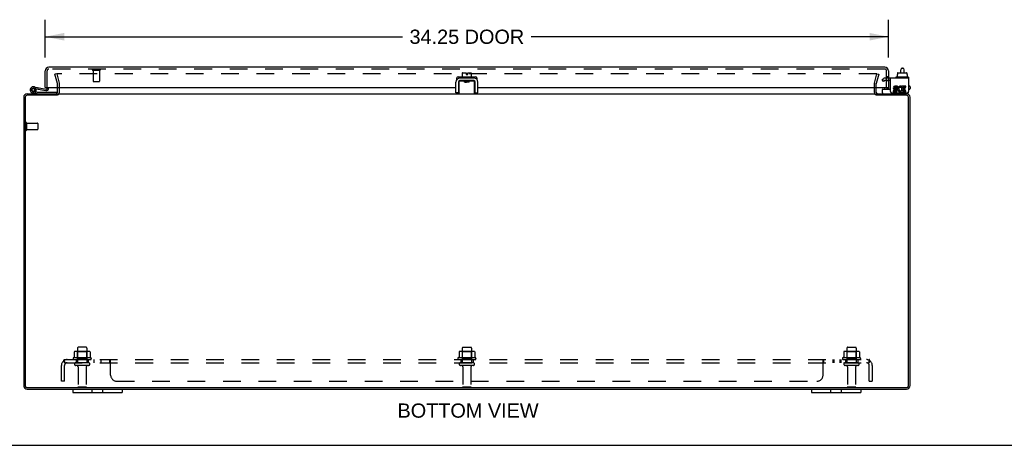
# Model space of a CAD drawing. Header units: inches. Extents: x 0 to 131, y 0 to 85.
# Tile 2 of 7: x 27 to 67, y 0 to 17. Entities that reach past the tile are written whole.
import ezdxf

# ---------------------------------------------------------------- set-up
doc = ezdxf.new("R2010")
doc.units = ezdxf.units.IN
doc.header["$LTSCALE"] = 7.192308
doc.header["$MEASUREMENT"] = 0
doc.linetypes.add('HIDDEN', pattern=[0.2, 0.1, -0.1])
doc.layers.get('0').update_dxf_attribs({"linetype": 'CONTINUOUS'})
for name, color, linetype in [('DEFAULT_2', 8, 'HIDDEN'), ('DIMENSIONS', 7, 'CONTINUOUS'), ('DOOR_ASSEMBLY', 7, 'CONTINUOUS'), ('SUBPANEL', 7, 'CONTINUOUS')]:
    doc.layers.add(name, color=color, linetype=linetype)
doc.styles.get("Standard").update_dxf_attribs({"font": 'arial.ttf'})
doc.dimstyles.new('DIMSTYLE_1', dxfattribs={"dimtxt": 0.576923, "dimasz": 0.769231, "dimexe": 0.09, "dimexo": 0.07, "dimgap": 0.0375, "dimtad": 0, "dimtih": 1, "dimtoh": 1, "dimzin": 4, "dimdsep": 46, "dimtxsty": 'Standard', "dimblk": '_FILLED', "dimblk1": '_FILLED', "dimblk2": '_FILLED', "dimcen": 0.09, "dimadec": 3, "dimazin": 1, "dimtfac": 1, "dimtdec": 3, "dimtofl": 0, "dimtmove": 0, "dimatfit": 3, "dimldrblk": '_FILLED', "dimfxl": 0, "dimtolj": 1, "dimtzin": 4, "dimarcsym": 0})

# ---------------------------------------------------------------- blocks, each defined once
blk = doc.blocks.new('_FILLED')
at = {"color": 0, "linetype": 'ByBlock'}
blk.add_solid([(0, 0), (-1, 0.2), (-1, -0.2)], dxfattribs=at)
blk = doc.blocks.new('*D4')
at = {"layer": 'DIMENSIONS', "color": 2, "linetype": 'Continuous'}
for p, q in [((27.77, 15.747), (27.77, 17.287)), ((62.02, 15.747), (62.02, 17.287)), ((27.77, 16.595), (42.28, 16.595)), ((62.02, 16.595), (47.511, 16.595))]:
    blk.add_line(p, q, dxfattribs=at)
at = {"layer": 'DIMENSIONS', "color": 2, "linetype": 'Continuous', "xscale": 0.7692307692, "yscale": 0.7692307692, "zscale": 0.7692307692, "rotation": 180}
blk.add_blockref('_FILLED', (27.77, 16.595), dxfattribs=at)
at = {"layer": 'DIMENSIONS', "color": 2, "linetype": 'Continuous', "xscale": 0.7692307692, "yscale": 0.7692307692, "zscale": 0.7692307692}
blk.add_blockref('_FILLED', (62.02, 16.595), dxfattribs=at)
at = {"layer": 'DIMENSIONS', "color": 2, "linetype": 'Continuous', "insert": (44.895, 16.883), "char_height": 0.5769, "width": 4.65399, "attachment_point": 2, "line_spacing_factor": 0.9}
blk.add_mtext('34.25 DOOR', dxfattribs=at)

msp = doc.modelspace()

# ---------------------------------------------------------------- linework, layer by layer
at = {"color": 7, "linetype": 'Continuous'}
for p, q in [((62.518, 15.133), (62.518, 15.257)), ((62.578, 15.317), (62.598, 15.317)), ((62.658, 15.133), (62.658, 15.257)), ((44.581, 14.918), (44.581, 14.915)), ((44.583, 14.28), (44.583, 14.8)), ((44.593, 14.81), (44.778, 14.81)), ((45.178, 14.814), (44.613, 14.814)), ((44.642, 14.948), (44.642, 14.928)), ((45.139, 14.958), (44.652, 14.958)), ((44.705, 15.123), (44.705, 14.958)), ((44.715, 15.133), (44.861, 15.133)), ((44.805, 14.814), (44.794, 14.807)), ((44.803, 14.75), (44.803, 14.8)), ((44.844, 14.802), (44.865, 14.804)), ((44.861, 15.133), (44.861, 15.065)), ((44.861, 15.065), (44.929, 15.065)), ((44.865, 14.804), (44.919, 14.807)), ((44.919, 14.807), (44.94, 14.808)), ((44.929, 15.065), (44.929, 15.133)), ((44.929, 15.133), (45.065, 15.133)), ((44.976, 14.792), (44.988, 14.799)), ((44.988, 14.75), (44.988, 14.8)), ((45.006, 14.81), (45.014, 14.814)), ((45.012, 14.81), (45.198, 14.81)), ((45.075, 15.123), (45.075, 14.958)), ((45.149, 14.948), (45.149, 14.928)), ((45.208, 14.28), (45.208, 14.8)), ((45.209, 14.918), (45.209, 14.915)), ((62.32, 14.948), (62.32, 14.928)), ((62.817, 14.958), (62.33, 14.958)), ((62.372, 15.065), (62.387, 15.065)), ((62.372, 15.065), (62.372, 14.958)), ((62.387, 15.123), (62.387, 15.065)), ((62.398, 15.133), (62.753, 15.133)), ((62.765, 15.123), (62.765, 15.065)), ((62.765, 15.065), (62.781, 15.065)), ((62.781, 15.065), (62.781, 14.958)), ((62.827, 14.948), (62.827, 14.928)), ((44.553, 14.754), (44.553, 14.314)), ((44.803, 14.774), (44.812, 14.768)), ((44.815, 14.769), (44.803, 14.762)), ((44.988, 14.75), (44.803, 14.75)), ((44.854, 14.753), (44.875, 14.754)), ((44.867, 14.778), (44.883, 14.779)), ((44.875, 14.754), (44.918, 14.757)), ((44.883, 14.779), (44.907, 14.782)), ((44.907, 14.782), (44.923, 14.783)), ((44.918, 14.757), (44.94, 14.758)), ((44.988, 14.787), (44.978, 14.793)), ((45.238, 14.314), (45.238, 14.754)), ((61.776, 14.32), (61.776, 14.458)), ((61.786, 14.468), (62.101, 14.468)), ((28.27, 14.22), (28.27, 14.28)), ((44.553, 14.314), (44.449, 14.314)), ((44.59, 14.353), (44.593, 14.36)), ((45.238, 14.314), (45.342, 14.314)), ((61.52, 14.22), (61.52, 14.28)), ((62.839, 14.36), (62.839, 14.374)), ((28.895, 2.28), (28.895, 2.145)), ((28.895, 2.145), (30.895, 2.145)), ((29.676, 2.145), (29.676, 2.28)), ((30.114, 2.145), (30.114, 2.28)), ((30.895, 2.28), (30.895, 2.145)), ((58.895, 2.28), (58.895, 2.145)), ((58.895, 2.145), (60.895, 2.145)), ((59.676, 2.145), (59.676, 2.28)), ((60.114, 2.145), (60.114, 2.28)), ((60.895, 2.28), (60.895, 2.145)), ((0, 0), (130.769, 0))]:
    msp.add_line(p, q, dxfattribs=at)
at = {"color": 3, "linetype": 'Continuous'}
for p, q in [((45.209, 14.918), (44.581, 14.918)), ((62.839, 14.918), (62.101, 14.918)), ((62.101, 14.374), (62.101, 14.918)), ((62.839, 14.918), (62.839, 14.374)), ((28.27, 14.35), (28.27, 14.528)), ((44.449, 14.314), (44.449, 14.754)), ((45.342, 14.314), (45.342, 14.754)), ((61.52, 14.35), (61.52, 14.528)), ((62.316, 14.401), (62.215, 14.401)), ((62.215, 14.401), (62.215, 14.354)), ((62.269, 14.449), (62.32, 14.449)), ((62.385, 14.586), (62.285, 14.586)), ((62.285, 14.54), (62.385, 14.54)), ((62.316, 14.493), (62.285, 14.493)), ((62.385, 14.54), (62.385, 14.586)), ((62.529, 14.534), (62.547, 14.577)), ((62.555, 14.393), (62.541, 14.413)), ((62.725, 14.586), (62.555, 14.586)), ((62.555, 14.586), (62.555, 14.393)), ((62.602, 14.54), (62.725, 14.54)), ((62.602, 14.493), (62.602, 14.54)), ((62.702, 14.493), (62.602, 14.493)), ((62.602, 14.449), (62.702, 14.449)), ((62.602, 14.401), (62.602, 14.449)), ((62.725, 14.401), (62.602, 14.401)), ((62.702, 14.449), (62.702, 14.493)), ((62.725, 14.54), (62.725, 14.586)), ((62.725, 14.354), (62.725, 14.401)), ((26.895, 14.135), (26.895, 2.425)), ((26.958, 14.137), (26.958, 2.423)), ((28.267, 14.217), (27.038, 14.217)), ((27.04, 14.28), (28.27, 14.28)), ((28.297, 14.28), (61.493, 14.28)), ((61.52, 14.28), (62.75, 14.28)), ((62.752, 14.217), (61.523, 14.217)), ((62.161, 14.314), (62.779, 14.314)), ((62.215, 14.354), (62.316, 14.354)), ((62.555, 14.368), (62.555, 14.354)), ((62.555, 14.354), (62.725, 14.354)), ((62.832, 2.423), (62.832, 14.137)), ((62.895, 2.425), (62.895, 14.135)), ((27.038, 2.343), (62.752, 2.343)), ((27.04, 2.28), (62.75, 2.28))]:
    msp.add_line(p, q, dxfattribs=at)
at = {"color": 7, "linetype": 'Continuous'}
for points in [[(44.803, 14.8), (44.802, 14.801), (44.802, 14.801), (44.802, 14.802), (44.801, 14.803), (44.801, 14.803), (44.8, 14.804), (44.799, 14.805), (44.799, 14.805), (44.798, 14.806), (44.797, 14.806), (44.796, 14.807), (44.795, 14.807), (44.794, 14.807), (44.793, 14.808), (44.791, 14.808), (44.79, 14.808), (44.789, 14.809), (44.788, 14.809), (44.786, 14.809), (44.785, 14.809), (44.783, 14.81), (44.781, 14.81), (44.78, 14.81), (44.778, 14.81)], [(44.803, 14.799), (44.808, 14.799), (44.817, 14.8), (44.826, 14.801), (44.835, 14.801), (44.844, 14.802)], [(44.94, 14.808), (44.95, 14.809), (44.959, 14.81), (44.968, 14.81), (44.977, 14.811), (44.985, 14.812), (44.992, 14.813), (44.999, 14.813), (45.004, 14.814), (45.005, 14.814)], [(45.012, 14.81), (45.011, 14.81), (45.009, 14.81), (45.007, 14.81), (45.006, 14.81), (45.004, 14.809), (45.003, 14.809), (45.002, 14.809), (45, 14.808), (44.999, 14.808), (44.998, 14.808), (44.997, 14.807), (44.996, 14.807), (44.995, 14.807), (44.994, 14.806), (44.993, 14.806), (44.992, 14.805), (44.991, 14.805), (44.99, 14.804), (44.989, 14.804), (44.989, 14.803), (44.988, 14.802), (44.988, 14.802), (44.988, 14.801), (44.988, 14.8)], [(44.815, 14.769), (44.816, 14.77), (44.818, 14.771), (44.821, 14.771), (44.825, 14.772), (44.829, 14.773), (44.834, 14.774), (44.84, 14.775), (44.846, 14.775), (44.853, 14.776), (44.86, 14.777), (44.867, 14.778)], [(44.815, 14.75), (44.816, 14.75), (44.825, 14.751), (44.834, 14.751), (44.844, 14.752), (44.854, 14.753)], [(44.923, 14.783), (44.931, 14.784), (44.938, 14.785), (44.944, 14.786), (44.951, 14.786), (44.956, 14.787), (44.961, 14.788), (44.966, 14.789), (44.97, 14.79), (44.973, 14.79), (44.975, 14.791), (44.976, 14.792)], [(44.94, 14.758), (44.95, 14.759), (44.959, 14.76), (44.969, 14.76), (44.977, 14.761), (44.985, 14.762), (44.988, 14.762)], [(44.583, 14.322), (44.583, 14.324), (44.583, 14.326), (44.583, 14.328), (44.583, 14.33), (44.584, 14.333), (44.585, 14.335), (44.585, 14.338), (44.586, 14.341), (44.587, 14.344), (44.588, 14.347), (44.589, 14.35), (44.59, 14.353)], [(45.198, 14.36), (45.2, 14.353), (45.201, 14.35), (45.202, 14.347), (45.203, 14.344), (45.204, 14.341), (45.205, 14.338), (45.206, 14.335), (45.206, 14.333), (45.207, 14.33), (45.207, 14.328), (45.207, 14.326), (45.208, 14.324), (45.208, 14.322)]]:
    msp.add_lwpolyline(points, dxfattribs=at)
for centre, radius, start, end in [((62.578, 15.257), 0.06, 90, 180), ((62.598, 15.257), 0.06, 0, 90), ((44.613, 14.754), 0.06, 90, 180), ((44.593, 14.8), 0.01, 124.8438, 180), ((44.652, 14.948), 0.01, 90, 180), ((44.652, 14.928), 0.01, 180, 270), ((44.715, 15.123), 0.01, 90, 180), ((45.065, 15.123), 0.01, 0, 90), ((45.139, 14.948), 0.01, 0, 90), ((45.139, 14.928), 0.01, 270, 360), ((45.178, 14.754), 0.06, 0, 90), ((45.198, 14.8), 0.01, 0, 54.8477), ((62.33, 14.948), 0.01, 90, 180), ((62.33, 14.928), 0.01, 180, 270), ((62.817, 14.948), 0.01, 0, 90), ((62.817, 14.928), 0.01, 270, 360), ((61.786, 14.458), 0.01, 90, 180), ((61.816, 14.32), 0.04, 180, 270), ((62.759, 14.36), 0.08, 270, 360)]:
    msp.add_arc(centre, radius, start, end, dxfattribs=at)
at = {"color": 3, "linetype": 'Continuous'}
for centre, radius, start, end in [((44.613, 14.754), 0.164, 90, 180), ((45.178, 14.754), 0.164, 0, 90), ((62.285, 14.517), 0.0696, 90, 257.4177), ((62.285, 14.517), 0.0232, 90, 270.0485), ((62.316, 14.424), 0.0696, 270, 90), ((62.316, 14.424), 0.0232, 270, 351.2295), ((62.312, 14.423), 0.0267, 353.4285, 71.7628), ((62.501, 14.47), 0.116, 66.5966, 251.8791), ((62.501, 14.47), 0.0696, 66.5966, 305.1122), ((27.04, 14.135), 0.145, 90, 180), ((27.038, 14.137), 0.08, 90, 180), ((28.2, 14.35), 0.07, 273.2317, 360), ((61.59, 14.35), 0.07, 180, 266.7683), ((62.161, 14.374), 0.06, 180, 270), ((62.501, 14.468), 0.114, 251.4199, 296.1963), ((62.501, 14.47), 0.116, 295.737, 297.8532), ((62.75, 14.135), 0.145, 0, 90), ((62.752, 14.137), 0.08, 0, 90), ((62.779, 14.374), 0.06, 270, 360), ((27.04, 2.425), 0.145, 180, 270), ((27.038, 2.423), 0.08, 180, 270), ((62.75, 2.425), 0.145, 270, 360), ((62.752, 2.423), 0.08, 270, 360)]:
    msp.add_arc(centre, radius, start, end, dxfattribs=at)
at = {"color": 7, "linetype": 'Continuous'}
for centre, major_axis, ratio, start_param, end_param in [((62.398, 15.123), (0.0111, 0), 0.898834, 1.570796, 3.141593), ((62.753, 15.123), (0.0113, 0), 0.88616, 0, 1.570796)]:
    msp.add_ellipse(centre, major_axis=major_axis, ratio=ratio, start_param=start_param, end_param=end_param, dxfattribs=at)
at = {"layer": 'DEFAULT_2', "color": 8, "linetype": 'HIDDEN'}
for p, q in [((28.238, 15.093), (28.166, 15.074)), ((28.269, 14.689), (28.166, 15.074)), ((28.238, 15.093), (28.341, 14.709)), ((61.529, 15.093), (28.261, 15.093)), ((61.449, 14.709), (61.552, 15.093)), ((61.624, 15.074), (61.521, 14.689)), ((61.552, 15.093), (61.624, 15.074)), ((61.761, 14.863), (61.832, 14.904)), ((61.813, 14.773), (61.761, 14.863)), ((61.884, 14.814), (61.813, 14.773)), ((62.101, 14.918), (61.884, 14.918)), ((62.101, 14.814), (61.884, 14.814)), ((28.27, 14.528), (28.27, 14.679)), ((28.345, 14.35), (28.345, 14.679)), ((61.445, 14.679), (61.445, 14.35)), ((61.52, 14.528), (61.52, 14.679)), ((26.97, 13.097), (26.97, 12.813)), ((27.013, 13.097), (27.013, 12.813)), ((27.013, 13.079), (27.46, 13.079)), ((27.013, 12.831), (27.46, 12.831)), ((27.47, 13.069), (27.47, 12.841)), ((28.951, 3.795), (28.951, 3.577)), ((29.526, 3.816), (29.014, 3.816)), ((29.087, 3.796), (29.067, 3.816)), ((29.083, 3.95), (29.083, 3.355)), ((29.087, 3.5), (29.087, 3.796)), ((29.454, 3.796), (29.087, 3.796)), ((29.428, 3.98), (29.113, 3.98)), ((29.454, 3.796), (29.474, 3.816)), ((29.454, 3.5), (29.454, 3.796)), ((29.458, 3.95), (29.458, 3.355)), ((29.589, 3.795), (29.589, 3.577)), ((44.576, 3.795), (44.576, 3.577)), ((45.151, 3.816), (44.639, 3.816)), ((44.712, 3.796), (44.692, 3.816)), ((44.708, 3.95), (44.708, 3.355)), ((45.079, 3.796), (44.712, 3.796)), ((44.712, 3.5), (44.712, 3.796)), ((44.738, 3.98), (45.053, 3.98)), ((45.079, 3.796), (45.099, 3.816)), ((45.079, 3.5), (45.079, 3.796)), ((45.083, 3.95), (45.083, 3.355)), ((45.214, 3.795), (45.214, 3.577)), ((60.201, 3.795), (60.201, 3.577)), ((60.776, 3.816), (60.264, 3.816)), ((60.337, 3.796), (60.317, 3.816)), ((60.333, 3.95), (60.333, 3.355)), ((60.704, 3.796), (60.337, 3.796)), ((60.337, 3.5), (60.337, 3.796)), ((60.363, 3.98), (60.678, 3.98)), ((60.704, 3.796), (60.724, 3.816)), ((60.704, 3.5), (60.704, 3.796)), ((60.708, 3.95), (60.708, 3.355)), ((60.839, 3.795), (60.839, 3.577)), ((29.626, 3.55), (28.914, 3.55)), ((28.936, 3.48), (29.604, 3.48)), ((29.528, 3.355), (29.013, 3.355)), ((29.528, 3.245), (29.013, 3.245)), ((29.087, 3.5), (29.067, 3.48)), ((29.454, 3.5), (29.087, 3.5)), ((29.454, 3.5), (29.474, 3.48)), ((45.251, 3.55), (44.539, 3.55)), ((44.561, 3.48), (45.229, 3.48)), ((45.153, 3.355), (44.638, 3.355)), ((45.153, 3.245), (44.638, 3.245)), ((44.712, 3.5), (44.692, 3.48)), ((45.079, 3.5), (44.712, 3.5)), ((45.079, 3.5), (45.099, 3.48)), ((60.876, 3.55), (60.164, 3.55)), ((60.186, 3.48), (60.854, 3.48)), ((60.778, 3.355), (60.263, 3.355)), ((60.778, 3.245), (60.263, 3.245)), ((60.337, 3.5), (60.317, 3.48)), ((60.704, 3.5), (60.337, 3.5)), ((60.704, 3.5), (60.724, 3.48)), ((29.105, 3.183), (29.105, 2.385)), ((29.435, 3.183), (29.435, 2.385)), ((44.73, 3.183), (44.73, 2.385)), ((45.06, 3.183), (45.06, 2.385)), ((60.355, 3.183), (60.355, 2.385)), ((60.685, 3.183), (60.685, 2.385)), ((29.405, 2.355), (29.135, 2.355)), ((45.03, 2.355), (44.76, 2.355)), ((60.655, 2.355), (60.385, 2.355))]:
    msp.add_line(p, q, dxfattribs=at)
for points in [[(28.261, 15.093), (28.26, 15.093), (28.258, 15.093), (28.257, 15.092), (28.255, 15.092), (28.254, 15.091), (28.253, 15.09), (28.252, 15.089), (28.25, 15.088), (28.249, 15.087), (28.249, 15.086), (28.248, 15.085), (28.247, 15.084), (28.247, 15.082), (28.246, 15.081), (28.246, 15.079), (28.246, 15.078)], [(28.246, 15.078), (28.246, 15.078), (28.246, 15.076), (28.247, 15.075)], [(61.542, 15.085), (61.542, 15.086), (61.541, 15.087), (61.54, 15.088), (61.539, 15.089), (61.537, 15.09), (61.536, 15.091), (61.535, 15.092), (61.533, 15.092), (61.532, 15.093), (61.53, 15.093), (61.529, 15.093)], [(61.542, 15.085), (61.543, 15.084), (61.543, 15.082), (61.544, 15.081), (61.544, 15.079), (61.544, 15.078)], [(61.544, 15.078), (61.544, 15.078), (61.544, 15.076), (61.543, 15.075)], [(28.957, 3.804), (28.956, 3.804), (28.954, 3.802), (28.953, 3.801), (28.952, 3.8), (28.952, 3.798), (28.951, 3.796), (28.951, 3.795)], [(29.583, 3.804), (29.584, 3.804), (29.586, 3.802), (29.587, 3.801), (29.588, 3.8), (29.589, 3.798), (29.589, 3.796), (29.589, 3.795)], [(44.582, 3.804), (44.581, 3.804), (44.579, 3.802), (44.578, 3.801), (44.577, 3.8), (44.577, 3.798), (44.576, 3.796), (44.576, 3.795)], [(45.208, 3.804), (45.209, 3.804), (45.211, 3.802), (45.212, 3.801), (45.213, 3.8), (45.214, 3.798), (45.214, 3.796), (45.214, 3.795)], [(60.207, 3.804), (60.206, 3.804), (60.204, 3.802), (60.203, 3.801), (60.202, 3.8), (60.202, 3.798), (60.201, 3.796), (60.201, 3.795)], [(60.833, 3.804), (60.834, 3.804), (60.836, 3.802), (60.837, 3.801), (60.838, 3.8), (60.839, 3.798), (60.839, 3.796), (60.839, 3.795)], [(28.951, 3.577), (28.951, 3.576), (28.951, 3.575), (28.951, 3.574), (28.95, 3.573), (28.95, 3.572), (28.95, 3.571), (28.949, 3.571), (28.949, 3.571), (28.949, 3.57), (28.948, 3.57), (28.948, 3.57), (28.948, 3.569), (28.947, 3.569), (28.947, 3.569), (28.947, 3.569), (28.946, 3.568), (28.946, 3.568), (28.946, 3.568)], [(29.594, 3.568), (29.594, 3.568), (29.594, 3.568), (29.593, 3.569), (29.593, 3.569), (29.593, 3.569), (29.593, 3.569), (29.592, 3.57), (29.592, 3.57), (29.592, 3.57), (29.591, 3.571), (29.591, 3.571), (29.591, 3.571), (29.59, 3.572), (29.59, 3.573), (29.59, 3.574), (29.589, 3.575), (29.589, 3.576), (29.589, 3.577)], [(44.576, 3.577), (44.576, 3.576), (44.576, 3.575), (44.576, 3.574), (44.575, 3.573), (44.575, 3.572), (44.575, 3.571), (44.574, 3.571), (44.574, 3.571), (44.574, 3.57), (44.573, 3.57), (44.573, 3.57), (44.573, 3.569), (44.572, 3.569), (44.572, 3.569), (44.572, 3.569), (44.571, 3.568), (44.571, 3.568), (44.571, 3.568)], [(45.219, 3.568), (45.219, 3.568), (45.219, 3.568), (45.218, 3.569), (45.218, 3.569), (45.218, 3.569), (45.218, 3.569), (45.217, 3.57), (45.217, 3.57), (45.217, 3.57), (45.216, 3.571), (45.216, 3.571), (45.216, 3.571), (45.215, 3.572), (45.215, 3.573), (45.215, 3.574), (45.214, 3.575), (45.214, 3.576), (45.214, 3.577)], [(60.201, 3.577), (60.201, 3.576), (60.201, 3.575), (60.201, 3.574), (60.2, 3.573), (60.2, 3.572), (60.2, 3.571), (60.199, 3.571), (60.199, 3.571), (60.199, 3.57), (60.198, 3.57), (60.198, 3.57), (60.198, 3.569), (60.197, 3.569), (60.197, 3.569), (60.197, 3.569), (60.196, 3.568), (60.196, 3.568), (60.196, 3.568)], [(60.844, 3.568), (60.844, 3.568), (60.844, 3.568), (60.843, 3.569), (60.843, 3.569), (60.843, 3.569), (60.843, 3.569), (60.842, 3.57), (60.842, 3.57), (60.842, 3.57), (60.841, 3.571), (60.841, 3.571), (60.841, 3.571), (60.84, 3.572), (60.84, 3.573), (60.84, 3.574), (60.839, 3.575), (60.839, 3.576), (60.839, 3.577)]]:
    msp.add_lwpolyline(points, dxfattribs=at)
for centre, radius, start, end in [((61.884, 14.814), 0.104, 90, 120), ((28.23, 14.679), 0.04, 0, 15), ((28.23, 14.679), 0.115, 0, 15), ((61.56, 14.679), 0.115, 165, 180), ((61.56, 14.679), 0.04, 165, 180), ((28.2, 14.35), 0.145, 308.7549, 360), ((61.59, 14.35), 0.145, 180, 231.2451), ((26.992, 13.097), 0.0215, 0, 180), ((26.992, 12.813), 0.0215, 180, 360), ((27.46, 13.069), 0.01, 0, 90), ((27.46, 12.841), 0.01, 270, 360), ((29.014, 3.675), 0.141, 90, 113.95), ((29.113, 3.95), 0.03, 90, 180), ((29.428, 3.95), 0.03, 0, 90), ((29.526, 3.675), 0.141, 66.05, 90), ((44.639, 3.675), 0.141, 90, 113.95), ((44.738, 3.95), 0.03, 90, 180), ((45.053, 3.95), 0.03, 0, 90), ((45.151, 3.675), 0.141, 66.05, 90), ((60.264, 3.675), 0.141, 90, 113.95), ((60.363, 3.95), 0.03, 90, 180), ((60.678, 3.95), 0.03, 0, 90), ((60.776, 3.675), 0.141, 66.05, 90), ((28.936, 3.519), 0.0384, 124.4497, 270), ((29.27, 2.95), 0.698, 117.6814, 120.6631), ((29.013, 3.3), 0.055, 90, 270), ((29.043, 3.183), 0.0625, 0, 90), ((29.498, 3.183), 0.0625, 90, 180), ((29.528, 3.3), 0.055, 270, 90), ((29.27, 2.95), 0.698, 59.3369, 62.3186), ((29.604, 3.519), 0.0384, 270, 55.5503), ((44.561, 3.519), 0.0384, 124.4497, 270), ((44.895, 2.95), 0.698, 117.6814, 120.6631), ((44.638, 3.3), 0.055, 90, 270), ((44.668, 3.183), 0.0625, 0, 90), ((45.123, 3.183), 0.0625, 90, 180), ((45.153, 3.3), 0.055, 270, 90), ((44.895, 2.95), 0.698, 59.3369, 62.3186), ((45.229, 3.519), 0.0384, 270, 55.5503), ((60.186, 3.519), 0.0384, 124.4497, 270), ((60.52, 2.95), 0.698, 117.6814, 120.6631), ((60.263, 3.3), 0.055, 90, 270), ((60.293, 3.183), 0.0625, 0, 90), ((60.748, 3.183), 0.0625, 90, 180), ((60.778, 3.3), 0.055, 270, 90), ((60.52, 2.95), 0.698, 59.3369, 62.3186), ((60.854, 3.519), 0.0384, 270, 55.5503), ((29.135, 2.385), 0.03, 180, 270), ((29.405, 2.385), 0.03, 270, 360), ((44.76, 2.385), 0.03, 180, 270), ((45.03, 2.385), 0.03, 270, 360), ((60.385, 2.385), 0.03, 180, 270), ((60.655, 2.385), 0.03, 270, 360)]:
    msp.add_arc(centre, radius, start, end, dxfattribs=at)
at = {"layer": 'DOOR_ASSEMBLY', "color": 3, "linetype": 'Continuous'}
for p, q in [((27.77, 14.528), (27.77, 15.208)), ((61.875, 15.353), (27.915, 15.353)), ((62.02, 15.208), (62.02, 14.528)), ((44.489, 14.863), (44.489, 14.92)), ((44.539, 14.97), (44.705, 14.97)), ((44.805, 14.813), (44.605, 14.813)), ((45.185, 14.813), (45.013, 14.813)), ((45.075, 14.97), (45.251, 14.97)), ((45.301, 14.92), (45.301, 14.863)), ((27.786, 14.528), (44.449, 14.528)), ((44.553, 14.528), (44.583, 14.528)), ((45.208, 14.528), (45.238, 14.528)), ((45.342, 14.528), (62.005, 14.528))]:
    msp.add_line(p, q, dxfattribs=at)
at = {"layer": 'DOOR_ASSEMBLY', "color": 8, "linetype": 'HIDDEN'}
for p, q in [((27.845, 14.528), (27.845, 15.208)), ((61.875, 15.278), (27.915, 15.278)), ((29.703, 15.235), (29.987, 15.235)), ((29.721, 15.235), (29.721, 14.788)), ((29.969, 15.235), (29.969, 14.788)), ((61.945, 14.528), (61.945, 15.208)), ((62.02, 14.97), (61.945, 14.97)), ((61.945, 14.815), (62.02, 14.815)), ((62.02, 14.813), (61.945, 14.813)), ((29.731, 14.778), (29.959, 14.778))]:
    msp.add_line(p, q, dxfattribs=at)
at = {"layer": 'DOOR_ASSEMBLY', "color": 7, "linetype": 'Continuous'}
for p, q in [((27.294, 14.5), (27.305, 14.498)), ((27.308, 14.558), (27.81, 14.47)), ((27.385, 14.363), (27.337, 14.397)), ((27.343, 14.464), (27.342, 14.464)), ((27.4, 14.481), (27.799, 14.411)), ((27.477, 14.467), (27.487, 14.527)), ((27.786, 14.528), (27.77, 14.528)), ((27.845, 14.528), (27.845, 14.499)), ((27.905, 14.499), (27.905, 14.528)), ((61.864, 14.528), (61.864, 14.486)), ((61.939, 14.518), (61.938, 14.528)), ((61.939, 14.518), (62.02, 14.518)), ((62.005, 14.528), (62.02, 14.528)), ((62.02, 14.528), (62.02, 14.468)), ((62.865, 14.596), (62.839, 14.596)), ((62.865, 14.456), (62.839, 14.456)), ((62.895, 14.566), (62.895, 14.486)), ((27.443, 14.28), (27.261, 14.312)), ((27.272, 14.371), (27.443, 14.34)), ((27.443, 14.34), (28.243, 14.34)), ((27.709, 14.344), (27.709, 14.34)), ((27.709, 14.344), (27.965, 14.344)), ((27.965, 14.344), (27.965, 14.34)), ((28.243, 14.34), (28.243, 14.295))]:
    msp.add_line(p, q, dxfattribs=at)
msp.add_circle((27.283, 14.436), 0.0625, dxfattribs=at)
at = {"layer": 'DOOR_ASSEMBLY', "color": 3, "linetype": 'Continuous'}
for centre, radius, start, end in [((27.915, 15.208), 0.145, 90, 180), ((61.875, 15.208), 0.145, 0, 90), ((44.539, 14.92), 0.05, 90, 180), ((44.539, 14.863), 0.05, 180, 182.2383), ((45.251, 14.92), 0.05, 0, 90), ((45.251, 14.863), 0.05, 357.7617, 360)]:
    msp.add_arc(centre, radius, start, end, dxfattribs=at)
at = {"layer": 'DOOR_ASSEMBLY', "color": 8, "linetype": 'HIDDEN'}
for centre, radius, start, end in [((27.915, 15.208), 0.07, 90, 180), ((29.703, 15.257), 0.0215, 90, 270), ((29.987, 15.257), 0.0215, 270, 90), ((61.875, 15.208), 0.07, 0, 90), ((29.731, 14.788), 0.01, 180, 270), ((29.959, 14.788), 0.01, 270, 360)]:
    msp.add_arc(centre, radius, start, end, dxfattribs=at)
at = {"layer": 'DOOR_ASSEMBLY', "color": 7, "linetype": 'Continuous'}
for centre, radius, start, end in [((27.283, 14.436), 0.125, 318.1706, 260), ((27.283, 14.436), 0.0659, 324.5216, 259.9962), ((27.283, 14.436), 0.065, 80, 25.8116), ((27.815, 14.499), 0.09, 260, 360), ((27.815, 14.499), 0.03, 260, 360), ((61.894, 14.486), 0.03, 180, 216.9339), ((62.865, 14.566), 0.03, 0, 90), ((62.865, 14.486), 0.03, 270, 360)]:
    msp.add_arc(centre, radius, start, end, dxfattribs=at)
at = {"layer": 'SUBPANEL', "color": 8, "linetype": 'HIDDEN'}
for p, q in [((28.426, 2.605), (28.426, 3.243)), ((28.513, 3.427), (28.592, 3.33)), ((28.551, 3.355), (28.551, 3.48)), ((28.551, 3.48), (61.239, 3.48)), ((28.551, 3.355), (61.239, 3.355)), ((28.551, 2.605), (28.551, 3.243)), ((28.563, 3.374), (28.563, 3.375)), ((28.564, 3.372), (28.563, 3.374)), ((28.565, 3.37), (28.564, 3.372)), ((28.565, 3.369), (28.565, 3.37)), ((28.566, 3.367), (28.565, 3.369)), ((28.566, 3.366), (28.566, 3.367)), ((28.567, 3.365), (28.566, 3.366)), ((28.568, 3.363), (28.567, 3.365)), ((28.568, 3.362), (28.568, 3.363)), ((29.02, 3.48), (29.02, 3.355)), ((29.52, 3.48), (29.52, 3.355)), ((29.748, 3.48), (29.748, 3.355)), ((30.029, 3.48), (30.029, 3.355)), ((30.391, 3.355), (30.391, 3.48)), ((30.392, 3.355), (30.391, 3.355)), ((30.395, 3.355), (30.394, 3.355)), ((30.409, 3.461), (30.408, 3.464)), ((30.416, 3.445), (30.412, 3.455)), ((30.425, 3.428), (30.424, 3.43)), ((30.426, 3.427), (30.425, 3.428)), ((30.426, 2.855), (30.426, 3.427)), ((44.645, 3.48), (44.645, 3.355)), ((45.145, 3.48), (45.145, 3.355)), ((59.364, 2.855), (59.364, 3.427)), ((59.364, 3.33), (59.365, 3.33)), ((59.381, 3.461), (59.382, 3.464)), ((59.39, 3.476), (59.392, 3.478)), ((59.398, 3.48), (59.399, 3.48)), ((59.399, 3.355), (59.399, 3.48)), ((59.761, 3.48), (59.761, 3.355)), ((59.8, 3.48), (59.8, 3.355)), ((60.042, 3.48), (60.042, 3.355)), ((60.081, 3.48), (60.081, 3.355)), ((60.27, 3.48), (60.27, 3.355)), ((60.77, 3.48), (60.77, 3.355)), ((61.277, 3.427), (61.198, 3.33)), ((61.225, 3.369), (61.224, 3.368)), ((61.224, 3.368), (61.224, 3.366)), ((61.231, 3.383), (61.23, 3.382)), ((61.232, 3.387), (61.231, 3.385)), ((61.231, 3.385), (61.231, 3.383)), ((61.233, 3.39), (61.232, 3.388)), ((61.232, 3.388), (61.232, 3.387)), ((61.234, 3.393), (61.233, 3.391)), ((61.233, 3.391), (61.233, 3.39)), ((61.235, 3.396), (61.234, 3.394)), ((61.234, 3.394), (61.234, 3.393)), ((61.236, 3.398), (61.235, 3.397)), ((61.235, 3.397), (61.235, 3.396)), ((61.237, 3.402), (61.236, 3.401)), ((61.236, 3.401), (61.236, 3.4)), ((61.236, 3.4), (61.236, 3.398)), ((61.237, 3.405), (61.237, 3.404)), ((61.237, 3.404), (61.237, 3.402)), ((61.239, 3.355), (61.239, 3.48)), ((61.239, 2.605), (61.239, 3.243)), ((61.364, 3.243), (61.364, 2.605)), ((28.551, 2.605), (28.426, 2.605)), ((30.676, 2.605), (59.114, 2.605)), ((61.239, 2.605), (61.364, 2.605))]:
    msp.add_line(p, q, dxfattribs=at)
for points in [[(28.513, 3.427), (28.515, 3.428), (28.517, 3.43), (28.519, 3.433), (28.52, 3.435), (28.522, 3.438), (28.524, 3.441), (28.525, 3.445), (28.527, 3.448), (28.528, 3.451)], [(28.528, 3.451), (28.531, 3.458), (28.533, 3.461), (28.534, 3.464), (28.535, 3.467), (28.537, 3.47), (28.539, 3.472), (28.54, 3.474), (28.542, 3.476), (28.544, 3.478), (28.545, 3.479), (28.547, 3.48), (28.549, 3.48), (28.55, 3.48), (28.551, 3.48)], [(28.563, 3.375), (28.562, 3.377), (28.562, 3.378), (28.561, 3.379), (28.561, 3.379), (28.561, 3.38), (28.56, 3.381), (28.56, 3.382), (28.56, 3.383), (28.559, 3.384), (28.559, 3.385), (28.559, 3.385), (28.558, 3.386), (28.558, 3.387), (28.558, 3.388), (28.558, 3.389), (28.557, 3.39), (28.557, 3.391), (28.557, 3.391), (28.556, 3.392), (28.556, 3.393), (28.556, 3.394), (28.556, 3.395), (28.555, 3.396), (28.555, 3.396), (28.555, 3.397), (28.555, 3.398), (28.555, 3.399), (28.554, 3.4), (28.554, 3.4), (28.554, 3.401), (28.554, 3.402), (28.554, 3.403), (28.553, 3.403), (28.553, 3.404), (28.553, 3.405), (28.553, 3.406), (28.553, 3.406), (28.553, 3.407), (28.552, 3.408), (28.552, 3.408), (28.552, 3.409), (28.552, 3.41), (28.552, 3.411), (28.552, 3.411), (28.552, 3.412), (28.552, 3.413), (28.552, 3.413), (28.551, 3.414), (28.551, 3.414), (28.551, 3.414), (28.551, 3.415), (28.551, 3.415)], [(28.551, 3.415), (28.551, 3.415), (28.551, 3.415), (28.551, 3.415), (28.551, 3.415), (28.551, 3.415), (28.551, 3.415), (28.551, 3.414), (28.551, 3.414), (28.551, 3.414), (28.551, 3.413), (28.551, 3.413), (28.551, 3.412)], [(28.579, 3.337), (28.575, 3.341), (28.573, 3.343), (28.571, 3.344), (28.569, 3.346), (28.567, 3.348), (28.565, 3.35), (28.562, 3.351), (28.56, 3.353), (28.558, 3.354), (28.556, 3.355), (28.554, 3.355), (28.553, 3.355), (28.551, 3.355)], [(28.574, 3.352), (28.574, 3.351), (28.574, 3.351), (28.574, 3.351), (28.574, 3.352), (28.574, 3.352), (28.574, 3.352), (28.574, 3.352), (28.573, 3.353), (28.573, 3.353), (28.573, 3.354), (28.573, 3.354), (28.572, 3.355), (28.572, 3.355), (28.572, 3.356), (28.571, 3.356), (28.571, 3.357), (28.571, 3.357), (28.571, 3.358), (28.57, 3.358), (28.57, 3.359), (28.57, 3.36), (28.569, 3.36), (28.569, 3.361), (28.569, 3.361), (28.568, 3.362)], [(28.572, 3.355), (28.572, 3.355), (28.572, 3.354), (28.573, 3.354), (28.573, 3.353), (28.573, 3.353), (28.574, 3.353), (28.574, 3.352), (28.574, 3.352), (28.574, 3.352), (28.574, 3.352)], [(28.592, 3.33), (28.592, 3.33), (28.591, 3.329), (28.59, 3.329), (28.589, 3.33), (28.588, 3.33), (28.587, 3.33), (28.586, 3.331), (28.585, 3.332), (28.584, 3.333), (28.582, 3.335), (28.58, 3.336), (28.579, 3.337)], [(30.405, 3.47), (30.403, 3.472), (30.402, 3.474), (30.4, 3.476), (30.398, 3.478), (30.397, 3.479), (30.395, 3.48), (30.393, 3.48), (30.392, 3.48), (30.391, 3.48)], [(30.393, 3.48), (30.392, 3.48), (30.391, 3.48)], [(30.402, 3.348), (30.4, 3.35), (30.399, 3.351), (30.398, 3.353), (30.396, 3.354), (30.395, 3.355), (30.394, 3.355), (30.392, 3.355), (30.391, 3.355)], [(30.41, 3.336), (30.409, 3.337), (30.408, 3.339), (30.407, 3.341), (30.405, 3.343), (30.404, 3.344), (30.403, 3.346), (30.402, 3.348), (30.4, 3.35), (30.399, 3.351), (30.398, 3.353)], [(30.408, 3.464), (30.406, 3.467), (30.405, 3.47), (30.403, 3.472), (30.402, 3.474), (30.4, 3.476)], [(30.412, 3.455), (30.411, 3.458), (30.409, 3.461)], [(30.426, 3.33), (30.425, 3.33), (30.423, 3.329), (30.422, 3.329), (30.42, 3.33), (30.419, 3.33), (30.417, 3.33), (30.416, 3.331), (30.415, 3.332), (30.413, 3.333), (30.412, 3.335), (30.41, 3.336), (30.409, 3.337)], [(30.421, 3.435), (30.419, 3.438), (30.418, 3.441), (30.416, 3.445)], [(30.42, 3.33), (30.419, 3.33), (30.417, 3.33)], [(30.424, 3.43), (30.422, 3.433), (30.421, 3.435)], [(30.426, 3.33), (30.425, 3.33), (30.423, 3.329), (30.422, 3.329)], [(59.364, 3.427), (59.365, 3.428), (59.367, 3.43), (59.368, 3.433), (59.37, 3.435)], [(59.364, 3.33), (59.365, 3.33), (59.367, 3.329), (59.369, 3.329), (59.37, 3.33), (59.371, 3.33), (59.373, 3.33), (59.374, 3.331), (59.376, 3.332), (59.377, 3.333), (59.378, 3.335), (59.38, 3.336), (59.381, 3.337)], [(59.367, 3.329), (59.369, 3.329), (59.37, 3.33)], [(59.37, 3.435), (59.371, 3.438), (59.372, 3.441), (59.374, 3.445), (59.378, 3.455)], [(59.373, 3.33), (59.374, 3.331), (59.376, 3.332), (59.377, 3.333), (59.378, 3.335), (59.38, 3.336), (59.381, 3.337), (59.382, 3.339), (59.383, 3.341), (59.385, 3.343), (59.386, 3.344), (59.387, 3.346), (59.389, 3.348), (59.39, 3.35), (59.391, 3.351), (59.393, 3.353), (59.394, 3.354), (59.395, 3.355)], [(59.378, 3.455), (59.379, 3.458), (59.381, 3.461)], [(59.382, 3.464), (59.384, 3.467), (59.385, 3.47)], [(59.385, 3.47), (59.387, 3.472), (59.389, 3.474), (59.39, 3.476), (59.392, 3.478), (59.394, 3.479), (59.395, 3.48), (59.397, 3.48), (59.398, 3.48), (59.399, 3.48)], [(59.389, 3.348), (59.39, 3.35), (59.391, 3.351), (59.393, 3.353), (59.394, 3.354), (59.395, 3.355), (59.397, 3.355), (59.398, 3.355), (59.399, 3.355)], [(59.394, 3.479), (59.395, 3.48), (59.397, 3.48)], [(59.397, 3.355), (59.398, 3.355), (59.399, 3.355)], [(61.198, 3.33), (61.199, 3.33), (61.199, 3.329), (61.2, 3.329), (61.201, 3.33), (61.202, 3.33), (61.203, 3.33), (61.204, 3.331), (61.205, 3.332), (61.207, 3.333), (61.208, 3.335), (61.21, 3.336), (61.211, 3.337), (61.215, 3.341)], [(61.215, 3.341), (61.217, 3.343), (61.219, 3.344), (61.221, 3.346), (61.223, 3.348), (61.226, 3.35), (61.228, 3.351), (61.23, 3.353), (61.232, 3.354), (61.234, 3.355), (61.236, 3.355), (61.237, 3.355), (61.239, 3.355)], [(61.224, 3.366), (61.223, 3.365), (61.223, 3.364), (61.222, 3.363), (61.222, 3.363), (61.222, 3.362), (61.221, 3.361), (61.221, 3.361), (61.221, 3.36), (61.22, 3.359), (61.22, 3.359), (61.22, 3.358), (61.22, 3.358), (61.219, 3.357), (61.219, 3.357), (61.219, 3.356), (61.218, 3.355), (61.218, 3.355), (61.218, 3.354), (61.217, 3.354), (61.217, 3.353), (61.217, 3.353), (61.217, 3.353), (61.216, 3.352), (61.216, 3.352), (61.216, 3.352), (61.216, 3.351)], [(61.216, 3.351), (61.216, 3.351), (61.216, 3.351), (61.216, 3.352), (61.216, 3.352), (61.216, 3.352), (61.216, 3.352), (61.217, 3.352), (61.217, 3.353), (61.217, 3.353), (61.217, 3.353), (61.218, 3.354), (61.218, 3.354), (61.218, 3.355), (61.219, 3.355)], [(61.23, 3.382), (61.23, 3.38), (61.229, 3.379), (61.229, 3.378), (61.229, 3.377), (61.228, 3.377), (61.228, 3.376), (61.228, 3.375), (61.227, 3.374), (61.227, 3.373), (61.226, 3.372), (61.226, 3.371), (61.226, 3.371), (61.225, 3.37), (61.225, 3.369)], [(61.239, 3.415), (61.239, 3.415), (61.239, 3.415), (61.239, 3.415), (61.239, 3.414), (61.239, 3.414), (61.239, 3.414), (61.239, 3.413), (61.239, 3.413), (61.239, 3.412), (61.238, 3.412), (61.238, 3.411), (61.238, 3.411), (61.238, 3.41), (61.238, 3.41), (61.238, 3.409), (61.238, 3.408), (61.238, 3.408), (61.238, 3.407), (61.238, 3.407), (61.237, 3.406), (61.237, 3.405), (61.237, 3.405)], [(61.259, 3.458), (61.258, 3.461), (61.256, 3.464), (61.255, 3.467), (61.253, 3.47), (61.252, 3.472), (61.25, 3.474), (61.248, 3.476), (61.246, 3.478), (61.245, 3.479), (61.243, 3.48), (61.242, 3.48), (61.24, 3.48), (61.239, 3.48)], [(61.239, 3.412), (61.239, 3.412), (61.239, 3.413), (61.239, 3.413), (61.239, 3.414), (61.239, 3.414), (61.239, 3.415), (61.239, 3.415), (61.239, 3.415), (61.239, 3.415), (61.239, 3.415)], [(61.277, 3.427), (61.275, 3.428), (61.274, 3.43), (61.272, 3.433), (61.27, 3.435), (61.268, 3.438), (61.266, 3.441), (61.265, 3.445), (61.263, 3.448), (61.262, 3.451), (61.259, 3.458)]]:
    msp.add_lwpolyline(points, dxfattribs=at)
for centre, radius, start, end in [((28.663, 3.243), 0.237, 90, 180), ((28.663, 3.243), 0.112, 90, 180), ((61.127, 3.243), 0.237, 0, 90), ((61.127, 3.243), 0.112, 0, 90), ((30.676, 2.855), 0.25, 180, 270), ((59.114, 2.855), 0.25, 270, 360)]:
    msp.add_arc(centre, radius, start, end, dxfattribs=at)

# ---------------------------------------------------------------- texts
at = {"layer": 'DIMENSIONS', "color": 2, "linetype": 'Continuous', "insert": (44.944, 1.699), "char_height": 0.57692, "width": 5.71776, "attachment_point": 2, "line_spacing_factor": 0.9}
msp.add_mtext('BOTTOM VIEW', dxfattribs=at)

# ---------------------------------------------------------------- dimensions: what is measured, and where the dimension line sits
at = {"layer": 'DIMENSIONS', "color": 2, "linetype": 'Continuous'}
dim = msp.add_linear_dim(base=(62.02, 16.595), p1=(27.77, 15.677), p2=(62.02, 15.677), text='<> DOOR', dimstyle='DIMSTYLE_1', dxfattribs=at)
dim.commit()
dim.dimension.update_dxf_attribs({"geometry": '*D4', "text_midpoint": (44.895, 16.595), "dimtype": 160})

doc.saveas('drawing.dxf')
